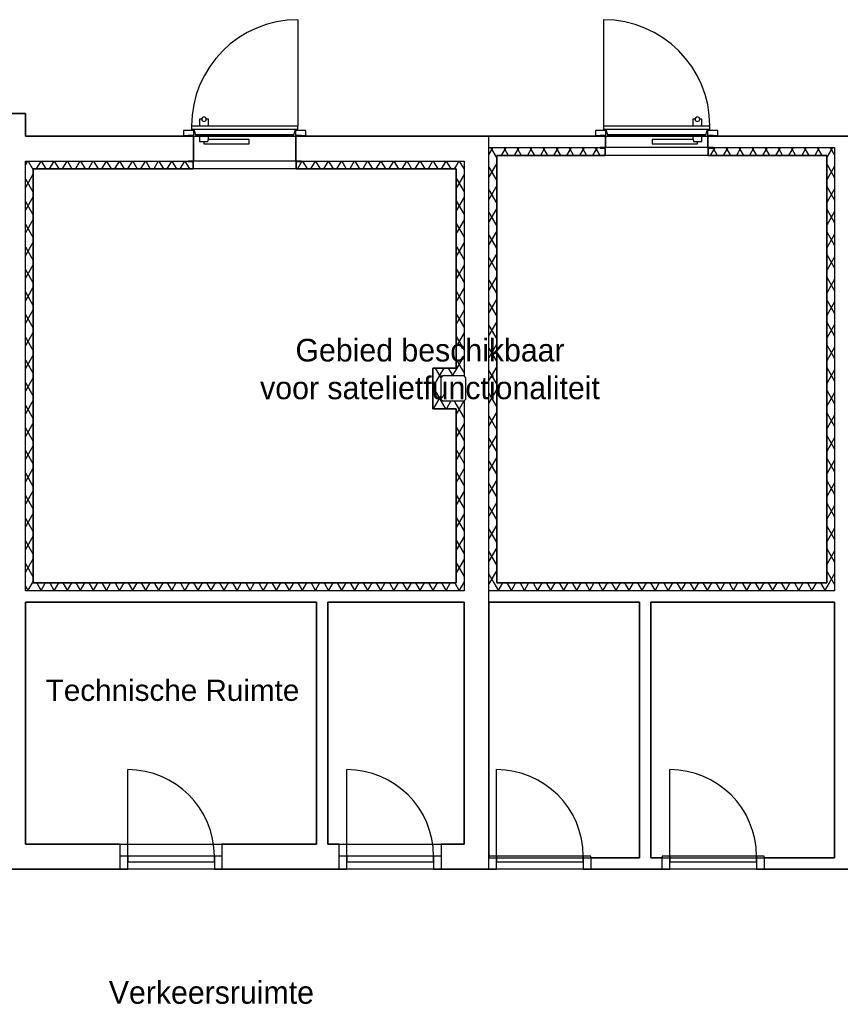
# Model space of a CAD drawing. Header units: millimetres. Extents: x -110 to 230337154, y -20 to 1103899040.
# Tile 54 of 58: x 115183936 to 115191190, y 551944257 to 551952962. Entities that reach past the tile are written whole.
import ezdxf

# ---------------------------------------------------------------- set-up
doc = ezdxf.new("R2010")
doc.units = ezdxf.units.MM
doc.header["$LTSCALE"] = 50
doc.layers.add('ONDERLEGGER BOUWKUNDIG', color=7, linetype='Continuous')
doc.layers.add('ONDERLEGGER Text', color=7, linetype='Continuous')
doc.styles.add('Arial_1', font='arial.ttf', dxfattribs={"height": 250})
doc.styles.add('HTC', font='GOTHIC.TTF', dxfattribs={"height": 150})

msp = doc.modelspace()

# ---------------------------------------------------------------- linework, layer by layer
at = {"layer": 'ONDERLEGGER BOUWKUNDIG'}
for p, q in [((115186395.5, 551952962), (115186395.5, 551952022)), ((115189097, 551952962), (115189097, 551952022)), ((115183987, 551952132), (115183767, 551952132)), ((115183767, 551952132), (115183987, 551952132)), ((115183987, 551951932), (115183987, 551952132)), ((115183987, 551952132), (115183987, 551951932)), ((115185525.5, 551952082), (115185525.5, 551952022)), ((115185545.5, 551952082), (115185525.5, 551952082)), ((115185605.5, 551952082), (115185585.5, 551952082)), ((115185605.5, 551952022), (115185605.5, 551952082)), ((115189887, 551952082), (115189887, 551952022)), ((115189907, 551952082), (115189887, 551952082)), ((115189967, 551952082), (115189947, 551952082)), ((115189967, 551952022), (115189967, 551952082)), ((115185385.5, 551951982), (115185385.5, 551951937)), ((115185475.5, 551951982), (115185385.5, 551951982)), ((115185455.5, 551952022), (115185455.5, 551952020)), ((115186395.5, 551952022), (115185455.5, 551952022)), ((115186395.5, 551952020), (115185455.5, 551952020)), ((115185455.5, 551952020), (115185455.5, 551951992)), ((115186395.5, 551952020), (115185455.5, 551952020)), ((115186395.5, 551951992), (115185455.5, 551951992)), ((115185475.5, 551951992), (115185490.5, 551951944)), ((115185475.5, 551951937), (115185475.5, 551951982)), ((115186360.5, 551951944), (115186375.5, 551951992)), ((115186375.5, 551951982), (115186375.5, 551951937)), ((115186465.5, 551951982), (115186375.5, 551951982)), ((115186395.5, 551952020), (115186395.5, 551952022)), ((115186395.5, 551951992), (115186395.5, 551952020)), ((115186465.5, 551951937), (115186465.5, 551951982)), ((115189117, 551951982), (115189027, 551951982)), ((115189027, 551951982), (115189027, 551951937)), ((115189097, 551952022), (115189097, 551952020)), ((115190037, 551952022), (115189097, 551952022)), ((115190037, 551952020), (115189097, 551952020)), ((115189097, 551952020), (115189097, 551951992)), ((115190037, 551952020), (115189097, 551952020)), ((115190037, 551951992), (115189097, 551951992)), ((115189117, 551951992), (115189132, 551951944)), ((115189117, 551951937), (115189117, 551951982)), ((115190002, 551951944), (115190017, 551951992)), ((115190107, 551951982), (115190017, 551951982)), ((115190017, 551951982), (115190017, 551951937)), ((115190037, 551952020), (115190037, 551952022)), ((115190037, 551951992), (115190037, 551952020)), ((115190107, 551951937), (115190107, 551951982)), ((115185425.5, 551951932), (115183987, 551951932)), ((115183987, 551951932), (115192456, 551951932)), ((115185385.5, 551951937), (115185475.5, 551951937)), ((115185425.5, 551951937), (115185425.5, 551951932)), ((115185475.5, 551951937), (115185425.5, 551951937)), ((115185425.5, 551951932), (115185470.5, 551951932)), ((115185470.5, 551951932), (115185470.5, 551951712)), ((115185475.5, 551951707), (115185475.5, 551951937)), ((115185490.5, 551951944), (115185490.5, 551951942)), ((115186360.5, 551951944), (115185490.5, 551951944)), ((115185490.5, 551951944), (115186360.5, 551951944)), ((115186360.5, 551951942), (115185490.5, 551951942)), ((115185525.5, 551951942), (115185525.5, 551951884)), ((115185605.5, 551951904), (115185605.5, 551951942)), ((115185965.5, 551951904), (115185605.5, 551951904)), ((115185965.5, 551951864), (115185965.5, 551951904)), ((115186360.5, 551951942), (115186360.5, 551951944)), ((115186375.5, 551951937), (115186465.5, 551951937)), ((115186375.5, 551951937), (115186375.5, 551951707)), ((115186425.5, 551951937), (115186375.5, 551951937)), ((115186380.5, 551951712), (115186380.5, 551951932)), ((115186380.5, 551951932), (115186425.5, 551951932)), ((115186425.5, 551951932), (115186425.5, 551951937)), ((115189067, 551951932), (115186425.5, 551951932)), ((115188084, 551945452), (115188084, 551951932)), ((115189027, 551951937), (115189117, 551951937)), ((115189117, 551951937), (115189067, 551951937)), ((115189067, 551951937), (115189067, 551951932)), ((115189067, 551951932), (115189112, 551951932)), ((115189112, 551951932), (115189112, 551951832)), ((115189117, 551951827), (115189117, 551951937)), ((115189132, 551951944), (115189132, 551951942)), ((115190002, 551951944), (115189132, 551951944)), ((115189132, 551951944), (115190002, 551951944)), ((115190002, 551951942), (115189132, 551951942)), ((115189887, 551951904), (115189527, 551951904)), ((115189527, 551951904), (115189527, 551951864)), ((115189887, 551951942), (115189887, 551951904)), ((115189967, 551951884), (115189967, 551951942)), ((115190002, 551951942), (115190002, 551951944)), ((115190017, 551951937), (115190107, 551951937)), ((115190067, 551951937), (115190017, 551951937)), ((115190017, 551951937), (115190017, 551951827)), ((115190022, 551951832), (115190022, 551951932)), ((115190022, 551951932), (115190067, 551951932)), ((115190067, 551951932), (115190067, 551951937)), ((115192456, 551951932), (115190067, 551951932)), ((115185525.5, 551951884), (115185600.1, 551951884)), ((115185565.5, 551951884), (115185565.5, 551951864)), ((115185565.5, 551951864), (115185965.5, 551951864)), ((115188084, 551951832), (115189067, 551951832)), ((115188117.7, 551951832), (115188084, 551951773.7)), ((115188099.2, 551951832), (115188154, 551951737.1)), ((115188233.1, 551951832), (115188192.7, 551951762)), ((115188214.7, 551951832), (115188255.1, 551951762)), ((115188348.6, 551951832), (115188308.2, 551951762)), ((115188330.1, 551951832), (115188370.5, 551951762)), ((115188464.1, 551951832), (115188423.7, 551951762)), ((115188445.6, 551951832), (115188486, 551951762)), ((115188579.5, 551951832), (115188539.1, 551951762)), ((115188561.1, 551951832), (115188601.5, 551951762)), ((115188695, 551951832), (115188654.6, 551951762)), ((115188676.5, 551951832), (115188716.9, 551951762)), ((115188810.5, 551951832), (115188770.1, 551951762)), ((115188792, 551951832), (115188832.4, 551951762)), ((115188925.9, 551951832), (115188885.5, 551951762)), ((115188907.5, 551951832), (115188947.9, 551951762)), ((115189041.4, 551951832), (115189001, 551951762)), ((115189022.9, 551951832), (115189063.4, 551951762)), ((115189112, 551951832), (115189067, 551951832)), ((115189067, 551951832), (115189067, 551951827)), ((115189067, 551951827), (115189117, 551951827)), ((115190022, 551951832), (115189112, 551951832)), ((115189112, 551951832), (115189112, 551951762)), ((115189112, 551951762), (115189112, 551951827)), ((115189527, 551951864), (115189927, 551951864)), ((115189892.3, 551951884), (115189967, 551951884)), ((115189927, 551951864), (115189927, 551951884)), ((115190017, 551951827), (115190067, 551951827)), ((115190067, 551951832), (115190022, 551951832)), ((115190022, 551951762), (115190022, 551951832)), ((115190022, 551951827), (115190022, 551951762)), ((115190080.6, 551951832), (115190040.2, 551951762)), ((115190065.1, 551951827), (115190102.6, 551951762)), ((115190067, 551951832), (115191140, 551951832)), ((115190067, 551951827), (115190067, 551951832)), ((115190196.1, 551951832), (115190155.7, 551951762)), ((115190177.6, 551951832), (115190218.1, 551951762)), ((115190311.6, 551951832), (115190271.2, 551951762)), ((115190293.1, 551951832), (115190333.5, 551951762)), ((115190427.1, 551951832), (115190386.6, 551951762)), ((115190408.6, 551951832), (115190449, 551951762)), ((115190542.5, 551951832), (115190502.1, 551951762)), ((115190524.1, 551951832), (115190564.5, 551951762)), ((115190658, 551951832), (115190617.6, 551951762)), ((115190639.5, 551951832), (115190679.9, 551951762)), ((115190773.5, 551951832), (115190733.1, 551951762)), ((115190755, 551951832), (115190795.4, 551951762)), ((115190888.9, 551951832), (115190848.5, 551951762)), ((115190870.5, 551951832), (115190910.9, 551951762)), ((115191004.4, 551951832), (115190964, 551951762)), ((115190985.9, 551951832), (115191026.3, 551951762)), ((115191119.9, 551951832), (115191070, 551951745.6)), ((115191101.4, 551951832), (115191140, 551951765.2)), ((115191140, 551951832), (115191140, 551947912)), ((115188154, 551947982), (115188154, 551951762)), ((115188154, 551951762), (115189112, 551951762)), ((115188154, 551951762), (115188154, 551947982)), ((115191070, 551951762), (115188154, 551951762)), ((115190022, 551951762), (115191070, 551951762)), ((115191070, 551951762), (115191070, 551947982)), ((115191070, 551947982), (115191070, 551951762)), ((115183987, 551947912), (115183987, 551951712)), ((115183987, 551951712), (115185425.5, 551951712)), ((115184006.9, 551951712), (115183987, 551951677.5)), ((115184011.5, 551951712), (115184057, 551951633.3)), ((115184057, 551947982), (115184057, 551951642)), ((115184057, 551951642), (115185470.5, 551951642)), ((115184057, 551951642), (115184057, 551947982)), ((115187794, 551951642), (115184057, 551951642)), ((115184122.4, 551951712), (115184082, 551951642)), ((115184127, 551951712), (115184167.4, 551951642)), ((115184237.9, 551951712), (115184197.5, 551951642)), ((115184242.5, 551951712), (115184282.9, 551951642)), ((115184353.3, 551951712), (115184312.9, 551951642)), ((115184358, 551951712), (115184398.4, 551951642)), ((115184468.8, 551951712), (115184428.4, 551951642)), ((115184473.4, 551951712), (115184513.8, 551951642)), ((115184584.3, 551951712), (115184543.9, 551951642)), ((115184588.9, 551951712), (115184629.3, 551951642)), ((115184699.7, 551951712), (115184659.3, 551951642)), ((115184704.4, 551951712), (115184744.8, 551951642)), ((115184815.2, 551951712), (115184774.8, 551951642)), ((115184819.8, 551951712), (115184860.2, 551951642)), ((115184930.7, 551951712), (115184890.3, 551951642)), ((115184935.3, 551951712), (115184975.7, 551951642)), ((115185046.2, 551951712), (115185005.7, 551951642)), ((115185050.8, 551951712), (115185091.2, 551951642)), ((115185161.6, 551951712), (115185121.2, 551951642)), ((115185166.2, 551951712), (115185206.7, 551951642)), ((115185277.1, 551951712), (115185236.7, 551951642)), ((115185281.7, 551951712), (115185322.1, 551951642)), ((115185392.6, 551951712), (115185352.2, 551951642)), ((115185397.2, 551951712), (115185437.6, 551951642)), ((115185470.5, 551951712), (115185425.5, 551951712)), ((115185425.5, 551951712), (115185425.5, 551951707)), ((115185425.5, 551951707), (115185475.5, 551951707)), ((115185470.5, 551951647), (115185467.6, 551951642)), ((115186380.5, 551951712), (115185470.5, 551951712)), ((115185470.5, 551951712), (115185470.5, 551951642)), ((115185470.5, 551951642), (115185470.5, 551951707)), ((115186375.5, 551951707), (115186425.5, 551951707)), ((115186425.5, 551951712), (115186380.5, 551951712)), ((115186380.5, 551951642), (115186380.5, 551951712)), ((115186380.5, 551951707), (115186380.5, 551951642)), ((115186380.5, 551951642), (115187794, 551951642)), ((115186431.8, 551951712), (115186391.4, 551951642)), ((115186425.5, 551951712), (115187864, 551951712)), ((115186425.5, 551951707), (115186425.5, 551951712)), ((115186436.4, 551951712), (115186476.8, 551951642)), ((115186547.3, 551951712), (115186506.9, 551951642)), ((115186551.9, 551951712), (115186592.3, 551951642)), ((115186662.7, 551951712), (115186622.3, 551951642)), ((115186667.4, 551951712), (115186707.8, 551951642)), ((115186778.2, 551951712), (115186737.8, 551951642)), ((115186782.8, 551951712), (115186823.2, 551951642)), ((115186893.7, 551951712), (115186853.3, 551951642)), ((115186898.3, 551951712), (115186938.7, 551951642)), ((115187009.1, 551951712), (115186968.7, 551951642)), ((115187013.8, 551951712), (115187054.2, 551951642)), ((115187124.6, 551951712), (115187084.2, 551951642)), ((115187129.2, 551951712), (115187169.6, 551951642)), ((115187240.1, 551951712), (115187199.7, 551951642)), ((115187244.7, 551951712), (115187285.1, 551951642)), ((115187355.6, 551951712), (115187315.1, 551951642)), ((115187360.2, 551951712), (115187400.6, 551951642)), ((115187471, 551951712), (115187430.6, 551951642)), ((115187475.6, 551951712), (115187516.1, 551951642)), ((115187586.5, 551951712), (115187546.1, 551951642)), ((115187591.1, 551951712), (115187631.5, 551951642)), ((115187702, 551951712), (115187661.6, 551951642)), ((115187706.6, 551951712), (115187747, 551951642)), ((115187794, 551951671.4), (115187777, 551951642)), ((115187817.4, 551951712), (115187794, 551951671.4)), ((115187794, 551951642), (115187794, 551949882)), ((115187794, 551949882), (115187794, 551951642)), ((115187822.1, 551951712), (115187864, 551951639.4)), ((115187864, 551951712), (115187864, 551949812)), ((115188154, 551951694.9), (115188084, 551951573.7)), ((115188084, 551951658.3), (115188154, 551951537.1)), ((115191070, 551951686.4), (115191140, 551951565.2)), ((115191140, 551951666.8), (115191070, 551951545.6)), ((115184057, 551951598.7), (115183987, 551951477.5)), ((115183987, 551951554.5), (115184057, 551951433.3)), ((115187864, 551951592.6), (115187794, 551951471.4)), ((115187794, 551951560.6), (115187864, 551951439.4)), ((115188154, 551951494.9), (115188084, 551951373.7)), ((115188084, 551951458.3), (115188154, 551951337.1)), ((115191070, 551951486.4), (115191140, 551951365.2)), ((115191140, 551951466.8), (115191070, 551951345.6)), ((115184057, 551951398.7), (115183987, 551951277.5)), ((115187864, 551951392.6), (115187794, 551951271.4)), ((115183987, 551951354.5), (115184057, 551951233.3)), ((115187794, 551951360.6), (115187864, 551951239.4)), ((115188154, 551951294.9), (115188084, 551951173.7)), ((115191070, 551951286.4), (115191140, 551951165.2)), ((115184057, 551951198.7), (115183987, 551951077.5)), ((115188084, 551951258.3), (115188154, 551951137.1)), ((115191140, 551951266.8), (115191070, 551951145.6)), ((115183987, 551951154.5), (115184057, 551951033.3)), ((115187864, 551951192.6), (115187794, 551951071.4)), ((115187794, 551951160.6), (115187864, 551951039.4)), ((115188154, 551951094.9), (115188084, 551950973.7)), ((115188084, 551951058.3), (115188154, 551950937.1)), ((115191070, 551951086.4), (115191140, 551950965.2)), ((115191140, 551951066.8), (115191070, 551950945.6)), ((115184057, 551950998.7), (115183987, 551950877.5)), ((115183987, 551950954.5), (115184057, 551950833.3)), ((115187864, 551950992.6), (115187794, 551950871.4)), ((115187794, 551950960.6), (115187864, 551950839.4)), ((115188154, 551950894.9), (115188084, 551950773.7)), ((115188084, 551950858.3), (115188154, 551950737.1)), ((115191070, 551950886.4), (115191140, 551950765.2)), ((115191140, 551950866.8), (115191070, 551950745.6)), ((115184057, 551950798.7), (115183987, 551950677.5)), ((115187864, 551950792.6), (115187794, 551950671.4)), ((115187794, 551950760.6), (115187864, 551950639.4)), ((115183987, 551950754.5), (115184057, 551950633.3)), ((115188154, 551950694.9), (115188084, 551950573.7)), ((115191070, 551950686.4), (115191140, 551950565.2)), ((115184057, 551950598.7), (115183987, 551950477.5)), ((115187864, 551950592.6), (115187794, 551950471.4)), ((115188084, 551950658.3), (115188154, 551950537.1)), ((115191140, 551950666.8), (115191070, 551950545.6)), ((115183987, 551950554.5), (115184057, 551950433.3)), ((115187794, 551950560.6), (115187864, 551950439.4)), ((115188154, 551950494.9), (115188084, 551950373.7)), ((115188084, 551950458.3), (115188154, 551950337.1)), ((115191070, 551950486.4), (115191140, 551950365.2)), ((115191140, 551950466.8), (115191070, 551950345.6)), ((115184057, 551950398.7), (115183987, 551950277.5)), ((115183987, 551950354.5), (115184057, 551950233.3)), ((115187864, 551950392.6), (115187794, 551950271.4)), ((115187794, 551950360.6), (115187864, 551950239.4)), ((115188154, 551950294.9), (115188084, 551950173.7)), ((115188084, 551950258.3), (115188154, 551950137.1)), ((115191070, 551950286.4), (115191140, 551950165.2)), ((115191140, 551950266.8), (115191070, 551950145.6)), ((115184057, 551950198.7), (115183987, 551950077.5)), ((115183987, 551950154.5), (115184057, 551950033.3)), ((115187864, 551950192.6), (115187794, 551950071.4)), ((115187794, 551950160.6), (115187864, 551950039.4)), ((115188154, 551950094.9), (115188084, 551949973.7)), ((115191070, 551950086.4), (115191140, 551949965.2)), ((115191140, 551950066.8), (115191070, 551949945.6)), ((115184057, 551949998.7), (115183987, 551949877.5)), ((115187864, 551949992.6), (115187800.1, 551949882)), ((115188084, 551950058.3), (115188154, 551949937.1)), ((115183987, 551949954.5), (115184057, 551949833.3)), ((115187794, 551949960.6), (115187839.4, 551949882)), ((115188154, 551949894.9), (115188084, 551949773.7)), ((115187589, 551949882), (115187589, 551949522)), ((115187794, 551949882), (115187589, 551949882)), ((115187589, 551949522), (115187589, 551949882)), ((115187589, 551949882), (115187794, 551949882)), ((115187659, 551949837.6), (115187589, 551949716.3)), ((115187608.4, 551949882), (115187659, 551949794.4)), ((115187684.6, 551949882), (115187659, 551949837.6)), ((115187674, 551949812), (115187659, 551949797)), ((115187659, 551949797), (115187659, 551949812)), ((115187659, 551949812), (115187674, 551949812)), ((115187864, 551949812), (115187674, 551949812)), ((115187723.9, 551949882), (115187764.3, 551949812)), ((115187800.1, 551949882), (115187759.7, 551949812)), ((115187839.4, 551949882), (115187864, 551949839.4)), ((115187879, 551949797), (115187864, 551949812)), ((115188084, 551949858.3), (115188154, 551949737.1)), ((115191070, 551949886.4), (115191140, 551949765.2)), ((115191140, 551949866.8), (115191070, 551949745.6)), ((115184057, 551949798.7), (115183987, 551949677.5)), ((115183987, 551949754.5), (115184057, 551949633.3)), ((115187589, 551949715.7), (115187659, 551949594.4)), ((115187659, 551949797), (115187659, 551949607)), ((115187879, 551949607), (115187879, 551949797)), ((115187659, 551949637.6), (115187632.7, 551949592)), ((115188154, 551949694.9), (115188084, 551949573.7)), ((115188084, 551949658.3), (115188154, 551949537.1)), ((115191070, 551949686.4), (115191140, 551949565.2)), ((115191140, 551949666.8), (115191070, 551949545.6)), ((115184057, 551949598.7), (115183987, 551949477.5)), ((115183987, 551949554.5), (115184057, 551949433.3)), ((115187632.7, 551949592), (115187592.3, 551949522)), ((115187659, 551949607), (115187674, 551949592)), ((115187659, 551949592), (115187659, 551949607)), ((115187674, 551949592), (115187659, 551949592)), ((115187660.4, 551949592), (115187700.8, 551949522)), ((115187674, 551949592), (115187864, 551949592)), ((115187748.2, 551949592), (115187707.7, 551949522)), ((115187775.9, 551949592), (115187794, 551949560.6)), ((115187863.6, 551949592), (115187794, 551949471.4)), ((115187794, 551949560.6), (115187864, 551949439.4)), ((115187864, 551949592), (115187879, 551949607)), ((115187864, 551949592), (115187864, 551947912)), ((115187589, 551949522), (115187794, 551949522)), ((115187794, 551949522), (115187589, 551949522)), ((115187794, 551949522), (115187794, 551947982)), ((115187794, 551947982), (115187794, 551949522)), ((115188154, 551949494.9), (115188084, 551949373.7)), ((115188084, 551949458.3), (115188154, 551949337.1)), ((115191070, 551949486.4), (115191140, 551949365.2)), ((115191140, 551949466.8), (115191070, 551949345.6)), ((115184057, 551949398.7), (115183987, 551949277.5)), ((115187864, 551949392.6), (115187794, 551949271.4)), ((115183987, 551949354.5), (115184057, 551949233.3)), ((115187794, 551949360.6), (115187864, 551949239.4)), ((115188154, 551949294.9), (115188084, 551949173.7)), ((115191070, 551949286.4), (115191140, 551949165.2)), ((115184057, 551949198.7), (115183987, 551949077.5)), ((115187864, 551949192.6), (115187794, 551949071.4)), ((115188084, 551949258.3), (115188154, 551949137.1)), ((115191140, 551949266.8), (115191070, 551949145.6)), ((115183987, 551949154.5), (115184057, 551949033.3)), ((115187794, 551949160.6), (115187864, 551949039.4)), ((115188154, 551949094.9), (115188084, 551948973.7)), ((115188084, 551949058.3), (115188154, 551948937.1)), ((115191070, 551949086.4), (115191140, 551948965.2)), ((115191140, 551949066.8), (115191070, 551948945.6)), ((115184057, 551948998.7), (115183987, 551948877.5)), ((115183987, 551948954.5), (115184057, 551948833.3)), ((115187864, 551948992.6), (115187794, 551948871.4)), ((115187794, 551948960.6), (115187864, 551948839.4)), ((115188154, 551948894.9), (115188084, 551948773.7)), ((115188084, 551948858.3), (115188154, 551948737.1)), ((115191070, 551948886.4), (115191140, 551948765.2)), ((115191140, 551948866.8), (115191070, 551948745.6)), ((115184057, 551948798.7), (115183987, 551948677.5)), ((115187864, 551948792.6), (115187794, 551948671.4)), ((115187794, 551948760.6), (115187864, 551948639.4)), ((115183987, 551948754.5), (115184057, 551948633.3)), ((115188154, 551948694.9), (115188084, 551948573.7)), ((115191070, 551948686.4), (115191140, 551948565.2)), ((115184057, 551948598.7), (115183987, 551948477.5)), ((115187864, 551948592.6), (115187794, 551948471.4)), ((115188084, 551948658.3), (115188154, 551948537.1)), ((115191140, 551948666.8), (115191070, 551948545.6)), ((115183987, 551948554.5), (115184057, 551948433.3)), ((115187794, 551948560.6), (115187864, 551948439.4)), ((115188154, 551948494.9), (115188084, 551948373.7)), ((115188084, 551948458.3), (115188154, 551948337.1)), ((115191070, 551948486.4), (115191140, 551948365.2)), ((115191140, 551948466.8), (115191070, 551948345.6)), ((115184057, 551948398.7), (115183987, 551948277.5)), ((115183987, 551948354.5), (115184057, 551948233.3)), ((115187864, 551948392.6), (115187794, 551948271.4)), ((115187794, 551948360.6), (115187864, 551948239.4)), ((115188154, 551948294.9), (115188084, 551948173.7)), ((115188084, 551948258.3), (115188154, 551948137.1)), ((115191070, 551948286.4), (115191140, 551948165.2)), ((115191140, 551948266.8), (115191070, 551948145.6)), ((115184057, 551948198.7), (115183987, 551948077.5)), ((115183987, 551948154.5), (115184057, 551948033.3)), ((115187864, 551948192.6), (115187794, 551948071.4)), ((115187794, 551948160.6), (115187864, 551948039.4)), ((115188154, 551948094.9), (115188088.8, 551947982)), ((115191070, 551948086.4), (115191130.3, 551947982)), ((115191140, 551948066.8), (115191091, 551947982)), ((115184047.3, 551947982), (115184006.9, 551947912)), ((115184057, 551947998.7), (115184047.3, 551947982)), ((115187794, 551947982), (115184057, 551947982)), ((115184057, 551947982), (115187794, 551947982)), ((115184086.6, 551947982), (115184127, 551947912)), ((115184162.8, 551947982), (115184122.4, 551947912)), ((115184202.1, 551947982), (115184242.5, 551947912)), ((115184278.3, 551947982), (115184237.9, 551947912)), ((115184317.5, 551947982), (115184358, 551947912)), ((115184393.7, 551947982), (115184353.3, 551947912)), ((115184433, 551947982), (115184473.4, 551947912)), ((115184509.2, 551947982), (115184468.8, 551947912)), ((115184548.5, 551947982), (115184588.9, 551947912)), ((115184624.7, 551947982), (115184584.3, 551947912)), ((115184663.9, 551947982), (115184704.4, 551947912)), ((115184740.2, 551947982), (115184699.7, 551947912)), ((115184779.4, 551947982), (115184819.8, 551947912)), ((115184855.6, 551947982), (115184815.2, 551947912)), ((115184894.9, 551947982), (115184935.3, 551947912)), ((115184971.1, 551947982), (115184930.7, 551947912)), ((115185010.4, 551947982), (115185050.8, 551947912)), ((115185086.6, 551947982), (115185046.2, 551947912)), ((115185125.8, 551947982), (115185166.2, 551947912)), ((115185202, 551947982), (115185161.6, 551947912)), ((115185241.3, 551947982), (115185281.7, 551947912)), ((115185317.5, 551947982), (115185277.1, 551947912)), ((115185356.8, 551947982), (115185397.2, 551947912)), ((115185433, 551947982), (115185392.6, 551947912)), ((115185472.2, 551947982), (115185512.7, 551947912)), ((115185548.4, 551947982), (115185508, 551947912)), ((115185587.7, 551947982), (115185628.1, 551947912)), ((115185663.9, 551947982), (115185623.5, 551947912)), ((115185703.2, 551947982), (115185743.6, 551947912)), ((115185779.4, 551947982), (115185739, 551947912)), ((115185818.6, 551947982), (115185859.1, 551947912)), ((115185894.9, 551947982), (115185854.4, 551947912)), ((115185934.1, 551947982), (115185974.5, 551947912)), ((115186010.3, 551947982), (115185969.9, 551947912)), ((115186049.6, 551947982), (115186090, 551947912)), ((115186125.8, 551947982), (115186085.4, 551947912)), ((115186165.1, 551947982), (115186205.5, 551947912)), ((115186241.3, 551947982), (115186200.9, 551947912)), ((115186280.5, 551947982), (115186320.9, 551947912)), ((115186356.7, 551947982), (115186316.3, 551947912)), ((115186396, 551947982), (115186436.4, 551947912)), ((115186472.2, 551947982), (115186431.8, 551947912)), ((115186511.5, 551947982), (115186551.9, 551947912)), ((115186587.7, 551947982), (115186547.3, 551947912)), ((115186626.9, 551947982), (115186667.4, 551947912)), ((115186703.2, 551947982), (115186662.7, 551947912)), ((115186742.4, 551947982), (115186782.8, 551947912)), ((115186818.6, 551947982), (115186778.2, 551947912)), ((115186857.9, 551947982), (115186898.3, 551947912)), ((115186934.1, 551947982), (115186893.7, 551947912)), ((115186973.4, 551947982), (115187013.8, 551947912)), ((115187049.6, 551947982), (115187009.1, 551947912)), ((115187088.8, 551947982), (115187129.2, 551947912)), ((115187165, 551947982), (115187124.6, 551947912)), ((115187204.3, 551947982), (115187244.7, 551947912)), ((115187280.5, 551947982), (115187240.1, 551947912)), ((115187319.8, 551947982), (115187360.2, 551947912)), ((115187396, 551947982), (115187355.6, 551947912)), ((115187435.2, 551947982), (115187475.6, 551947912)), ((115187511.4, 551947982), (115187471, 551947912)), ((115187550.7, 551947982), (115187591.1, 551947912)), ((115187626.9, 551947982), (115187586.5, 551947912)), ((115187666.2, 551947982), (115187706.6, 551947912)), ((115187742.4, 551947982), (115187702, 551947912)), ((115187781.6, 551947982), (115187822.1, 551947912)), ((115187857.9, 551947982), (115187817.4, 551947912)), ((115187864, 551947992.6), (115187857.9, 551947982)), ((115188084, 551948058.3), (115188128.1, 551947982)), ((115188088.8, 551947982), (115188084, 551947973.7)), ((115188128.1, 551947982), (115188168.5, 551947912)), ((115191070, 551947982), (115188154, 551947982)), ((115188154, 551947982), (115191070, 551947982)), ((115188204.3, 551947982), (115188163.8, 551947912)), ((115188243.5, 551947982), (115188283.9, 551947912)), ((115188319.7, 551947982), (115188279.3, 551947912)), ((115188359, 551947982), (115188399.4, 551947912)), ((115188435.2, 551947982), (115188394.8, 551947912)), ((115188474.5, 551947982), (115188514.9, 551947912)), ((115188550.7, 551947982), (115188510.3, 551947912)), ((115188589.9, 551947982), (115188630.3, 551947912)), ((115188666.1, 551947982), (115188625.7, 551947912)), ((115188705.4, 551947982), (115188745.8, 551947912)), ((115188781.6, 551947982), (115188741.2, 551947912)), ((115188820.9, 551947982), (115188861.3, 551947912)), ((115188897.1, 551947982), (115188856.7, 551947912)), ((115188936.3, 551947982), (115188976.8, 551947912)), ((115189012.6, 551947982), (115188972.1, 551947912)), ((115189051.8, 551947982), (115189092.2, 551947912)), ((115189128, 551947982), (115189087.6, 551947912)), ((115189167.3, 551947982), (115189207.7, 551947912)), ((115189243.5, 551947982), (115189203.1, 551947912)), ((115189282.8, 551947982), (115189323.2, 551947912)), ((115189359, 551947982), (115189318.5, 551947912)), ((115189398.2, 551947982), (115189438.6, 551947912)), ((115189474.4, 551947982), (115189434, 551947912)), ((115189513.7, 551947982), (115189554.1, 551947912)), ((115189589.9, 551947982), (115189549.5, 551947912)), ((115189629.2, 551947982), (115189669.6, 551947912)), ((115189705.4, 551947982), (115189665, 551947912)), ((115189744.6, 551947982), (115189785, 551947912)), ((115189820.8, 551947982), (115189780.4, 551947912)), ((115189860.1, 551947982), (115189900.5, 551947912)), ((115189936.3, 551947982), (115189895.9, 551947912)), ((115189975.6, 551947982), (115190016, 551947912)), ((115190051.8, 551947982), (115190011.4, 551947912)), ((115190091, 551947982), (115190131.5, 551947912)), ((115190167.3, 551947982), (115190126.8, 551947912)), ((115190206.5, 551947982), (115190246.9, 551947912)), ((115190282.7, 551947982), (115190242.3, 551947912)), ((115190322, 551947982), (115190362.4, 551947912)), ((115190398.2, 551947982), (115190357.8, 551947912)), ((115190437.5, 551947982), (115190477.9, 551947912)), ((115190513.7, 551947982), (115190473.2, 551947912)), ((115190552.9, 551947982), (115190593.3, 551947912)), ((115190629.1, 551947982), (115190588.7, 551947912)), ((115190668.4, 551947982), (115190708.8, 551947912)), ((115190744.6, 551947982), (115190704.2, 551947912)), ((115190783.9, 551947982), (115190824.3, 551947912)), ((115190860.1, 551947982), (115190819.7, 551947912)), ((115190899.3, 551947982), (115190939.7, 551947912)), ((115190975.5, 551947982), (115190935.1, 551947912)), ((115191014.8, 551947982), (115191055.2, 551947912)), ((115191091, 551947982), (115191050.6, 551947912)), ((115191130.3, 551947982), (115191140, 551947965.2)), ((115183987, 551947954.5), (115184011.5, 551947912)), ((115187864, 551947912), (115183987, 551947912)), ((115191140, 551947912), (115188084, 551947912)), ((115183987, 551945672), (115183987, 551947812)), ((115183987, 551947812), (115186561, 551947812)), ((115186561, 551947812), (115183987, 551947812)), ((115183987, 551947812), (115183987, 551945672)), ((115186561, 551947812), (115186561, 551945672)), ((115186561, 551945672), (115186561, 551947812)), ((115186661, 551945672), (115186661, 551947812)), ((115186661, 551947812), (115187864, 551947812)), ((115187864, 551947812), (115186661, 551947812)), ((115186661, 551947812), (115186661, 551945672)), ((115187864, 551947812), (115187864, 551945672)), ((115187864, 551945672), (115187864, 551947812)), ((115188084, 551947812), (115189416, 551947812)), ((115188084, 551947812), (115188084, 551945552)), ((115189416, 551947812), (115188084, 551947812)), ((115189416, 551947812), (115189416, 551945552)), ((115189416, 551945552), (115189416, 551947812)), ((115189516, 551945552), (115189516, 551947812)), ((115189516, 551947812), (115191140, 551947812)), ((115191140, 551947812), (115189516, 551947812)), ((115189516, 551947812), (115189516, 551945552)), ((115191140, 551947812), (115191140, 551945552)), ((115191140, 551945552), (115191140, 551947812)), ((115184891, 551945566), (115184891, 551946332)), ((115186828, 551945566), (115186828, 551946332)), ((115188151, 551945566), (115188151, 551946332)), ((115189683, 551945566), (115189683, 551946332)), ((115184824, 551945672), (115183987, 551945672)), ((115183987, 551945672), (115186561, 551945672)), ((115184824, 551945452), (115184824, 551945672)), ((115186561, 551945672), (115185724, 551945672)), ((115185724, 551945672), (115185724, 551945452)), ((115186761, 551945672), (115186661, 551945672)), ((115186661, 551945672), (115187864, 551945672)), ((115186761, 551945452), (115186761, 551945672)), ((115187864, 551945672), (115187661, 551945672)), ((115187661, 551945672), (115187661, 551945452)), ((115184891, 551945566), (115184824, 551945566)), ((115185657, 551945566), (115184891, 551945566)), ((115184891, 551945566), (115184891, 551945516)), ((115184891, 551945452), (115184891, 551945566)), ((115185657, 551945516), (115185657, 551945566)), ((115185724, 551945566), (115185657, 551945566)), ((115185657, 551945566), (115185657, 551945452)), ((115186828, 551945566), (115186761, 551945566)), ((115187594, 551945566), (115186828, 551945566)), ((115186828, 551945566), (115186828, 551945516)), ((115186828, 551945452), (115186828, 551945566)), ((115187594, 551945516), (115187594, 551945566)), ((115187661, 551945566), (115187594, 551945566)), ((115187594, 551945566), (115187594, 551945452)), ((115188151, 551945566), (115188084, 551945566)), ((115188084, 551945552), (115189416, 551945552)), ((115188917, 551945566), (115188151, 551945566)), ((115188151, 551945566), (115188151, 551945516)), ((115188151, 551945452), (115188151, 551945566)), ((115188917, 551945516), (115188917, 551945566)), ((115188984, 551945566), (115188917, 551945566)), ((115188917, 551945566), (115188917, 551945452)), ((115188984, 551945552), (115188984, 551945566)), ((115189416, 551945552), (115188984, 551945552)), ((115188984, 551945552), (115188984, 551945452)), ((115189616, 551945552), (115189516, 551945552)), ((115189516, 551945552), (115191140, 551945552)), ((115189683, 551945566), (115189616, 551945566)), ((115189616, 551945566), (115189616, 551945552)), ((115189616, 551945452), (115189616, 551945552)), ((115190449, 551945566), (115189683, 551945566)), ((115189683, 551945566), (115189683, 551945516)), ((115189683, 551945452), (115189683, 551945566)), ((115190449, 551945516), (115190449, 551945566)), ((115190516, 551945566), (115190449, 551945566)), ((115190449, 551945566), (115190449, 551945452)), ((115190516, 551945552), (115190516, 551945566)), ((115191140, 551945552), (115190516, 551945552)), ((115190516, 551945552), (115190516, 551945452)), ((115192556, 551945452), (115177726, 551945452)), ((115182653, 551945452), (115184824, 551945452)), ((115184824, 551945452), (115184891, 551945452)), ((115184891, 551945516), (115185657, 551945516)), ((115185657, 551945452), (115185724, 551945452)), ((115185724, 551945452), (115186761, 551945452)), ((115186761, 551945452), (115186828, 551945452)), ((115186828, 551945516), (115187594, 551945516)), ((115187594, 551945452), (115187661, 551945452)), ((115187661, 551945452), (115188084, 551945452)), ((115188084, 551945452), (115188151, 551945452)), ((115188151, 551945516), (115188917, 551945516)), ((115188917, 551945452), (115188984, 551945452)), ((115188984, 551945452), (115189616, 551945452)), ((115189616, 551945452), (115189683, 551945452)), ((115189683, 551945516), (115190449, 551945516)), ((115190449, 551945452), (115190516, 551945452)), ((115190516, 551945452), (115192556, 551945452))]:
    msp.add_line(p, q, dxfattribs=at)
for centre, radius, start, end in [((115186395.5, 551952022), 940, 90, 180), ((115189097, 551952022), 940, 0, 90), ((115185565.5, 551952082), 20, 0, 180), ((115185565.5, 551952082), 20, 180, 0), ((115189927, 551952082), 20, 0, 180), ((115189927, 551952082), 20, 180, 0), ((115184891, 551945566), 766, 0, 90), ((115186828, 551945566), 766, 0, 90), ((115188151, 551945566), 766, 0, 90), ((115189683, 551945566), 766, 0, 90)]:
    msp.add_arc(centre, radius, start, end, dxfattribs=at)
for points, knots in [([(115185600.1, 551951884), (115185600.1, 551951885.6), (115185600.3, 551951888.6), (115185601.2, 551951892.8), (115185602.3, 551951896.6), (115185603.7, 551951900.3), (115185605.1, 551951903.2), (115185605.5, 551951904), (115185605.5, 551951904)], [0, 0, 0, 0, 0.142857, 0.285714, 0.428571, 0.571429, 0.785714, 1, 1, 1, 1]), ([(115189887, 551951904), (115189887, 551951904), (115189887.2, 551951903.7), (115189888.2, 551951901.6), (115189889.7, 551951898.1), (115189890.9, 551951894.2), (115189891.4, 551951892.3), (115189891.7, 551951890.7), (115189892, 551951889.1), (115189892.3, 551951886.9), (115189892.3, 551951885.2), (115189892.3, 551951884)], [0, 0, 0, 0, 0.142857, 0.285714, 0.571429, 0.678571, 0.732143, 0.785714, 0.839286, 0.892857, 1, 1, 1, 1])]:
    msp.add_open_spline(points, degree=3, knots=knots, dxfattribs=at)

# ---------------------------------------------------------------- texts
at = {"layer": 'ONDERLEGGER BOUWKUNDIG', "style": 'Arial_1'}
msp.add_text('Technische Ruimte', height=187.5, dxfattribs=at).set_placement((115184166.5, 551946939.1))
at = {"layer": 'ONDERLEGGER Text', "char_height": 200, "width": 5742.524, "attachment_point": 5, "style": 'HTC'}
for s, insert in [('\\pxqc;Gebied beschikbaar\\Pvoor satelietfunctionaliteit', (115187563.5, 551949872)), ('\\pxqc;Verkeersruimte', (115185630.8, 551944360.3))]:
    msp.add_mtext(s, dxfattribs=dict(at, insert=insert))

doc.saveas('drawing.dxf')
